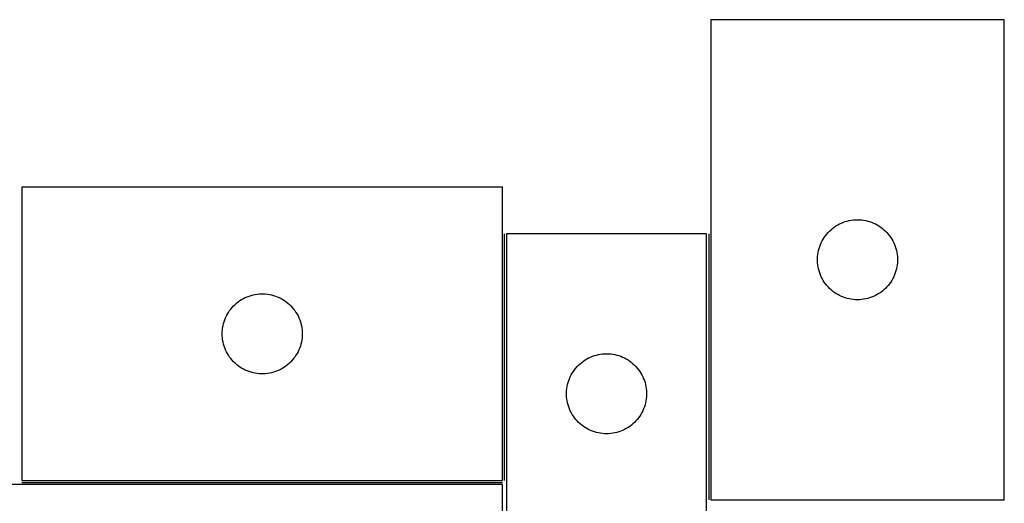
# Model space of a CAD drawing. Header units: millimetres. Extents: x 7 to 1493, y 7 to 489.
# Tile 7 of 7: x 1125 to 1493, y 308 to 489. Entities that reach past the tile are written whole.
import ezdxf

# ---------------------------------------------------------------- set-up
doc = ezdxf.new("R2010")
doc.units = ezdxf.units.MM
doc.layers.add('COMMON', color=5, linetype='CONTINUOUS', true_color=0x0000ff)
doc.layers.add('CUT', color=7, linetype='CONTINUOUS', true_color=0x000000)

msp = doc.modelspace()

# ---------------------------------------------------------------- linework, layer by layer
at = {"layer": 'COMMON'}
for p, q in [((1306.213241, 316.527374), (1306.213241, 409.066672)), ((1382.713241, 409.066672), (1382.713241, 309.306911)), ((1125.46324, 315.777373), (1305.422445, 315.777373))]:
    msp.add_line(p, q, dxfattribs=at)
at = {"layer": 'CUT'}
for p, q in [((1383.463242, 489.306911), (1383.463242, 309.306911)), ((1493.463242, 489.306911), (1383.463242, 489.306911)), ((1493.463242, 309.306911), (1493.463242, 489.306911)), ((1305.46324, 426.527374), (1125.46324, 426.527374)), ((1125.46324, 426.527374), (1125.46324, 316.527374)), ((1305.46324, 316.527374), (1305.46324, 426.527374)), ((1432.456434, 413.051664), (1433.171961, 413.342663)), ((1433.171961, 413.342663), (1433.90152, 413.596442)), ((1433.90152, 413.596442), (1434.643175, 413.812327)), ((1434.643175, 413.812327), (1435.394961, 413.989746)), ((1435.394961, 413.989746), (1436.154884, 414.128229)), ((1436.154884, 414.128229), (1436.920927, 414.227409)), ((1436.920927, 414.227409), (1437.691061, 414.287022)), ((1437.691061, 414.287022), (1438.463242, 414.306911)), ((1438.463242, 414.306911), (1439.235423, 414.287022)), ((1439.235423, 414.287022), (1440.005557, 414.227409)), ((1440.005557, 414.227409), (1440.771601, 414.128229)), ((1440.771601, 414.128229), (1441.531523, 413.989746)), ((1441.531523, 413.989746), (1442.283309, 413.812327)), ((1442.283309, 413.812327), (1443.024965, 413.596442)), ((1443.024965, 413.596442), (1443.754523, 413.342663)), ((1443.754523, 413.342663), (1444.470051, 413.051664)), ((1426.945035, 408.915809), (1427.454962, 409.496011)), ((1427.454962, 409.496011), (1427.99408, 410.049194)), ((1427.99408, 410.049194), (1428.56096, 410.57389)), ((1428.56096, 410.57389), (1429.1541, 411.068708)), ((1429.1541, 411.068708), (1429.771926, 411.532336)), ((1429.771926, 411.532336), (1430.412799, 411.963544)), ((1430.412799, 411.963544), (1431.075021, 412.361189)), ((1431.075021, 412.361189), (1431.756835, 412.724217)), ((1431.756835, 412.724217), (1432.456434, 413.051664)), ((1444.470051, 413.051664), (1445.169649, 412.724217)), ((1445.169649, 412.724217), (1445.851463, 412.361189)), ((1445.851463, 412.361189), (1446.513685, 411.963544)), ((1446.513685, 411.963544), (1447.154559, 411.532336)), ((1447.154559, 411.532336), (1447.772384, 411.068708)), ((1447.772384, 411.068708), (1448.365524, 410.57389)), ((1448.365524, 410.57389), (1448.932404, 410.049194)), ((1448.932404, 410.049194), (1449.471523, 409.496011)), ((1449.471523, 409.496011), (1449.981449, 408.915809)), ((1381.963241, 409.066672), (1306.963241, 409.066672)), ((1306.963241, 409.066672), (1306.963241, 209.066672)), ((1381.963241, 109.066672), (1381.963241, 409.066672)), ((1424.877708, 405.665627), (1425.22306, 406.356562)), ((1425.22306, 406.356562), (1425.603523, 407.028803)), ((1425.603523, 407.028803), (1426.018087, 407.680567)), ((1426.018087, 407.680567), (1426.465653, 408.310125)), ((1426.465653, 408.310125), (1426.945035, 408.915809)), ((1449.981449, 408.915809), (1450.460831, 408.310125)), ((1450.460831, 408.310125), (1450.908397, 407.680567)), ((1450.908397, 407.680567), (1451.322962, 407.028803)), ((1451.322962, 407.028803), (1451.703424, 406.356562)), ((1451.703424, 406.356562), (1452.048776, 405.665627)), ((1423.706273, 401.996122), (1423.864277, 402.752227)), ((1423.864277, 402.752227), (1424.060994, 403.499195)), ((1424.060994, 403.499195), (1424.295904, 404.235047)), ((1424.295904, 404.235047), (1424.568383, 404.957829)), ((1424.568383, 404.957829), (1424.877708, 405.665627)), ((1452.048776, 405.665627), (1452.358102, 404.957829)), ((1452.358102, 404.957829), (1452.630581, 404.235047)), ((1452.630581, 404.235047), (1452.86549, 403.499195)), ((1452.86549, 403.499195), (1453.062208, 402.752227)), ((1453.062208, 402.752227), (1453.220211, 401.996122)), ((1423.468215, 399.69313), (1423.507979, 400.464543)), ((1423.468215, 398.920692), (1423.468215, 399.69313)), ((1423.507979, 398.149279), (1423.468215, 398.920692)), ((1423.507979, 400.464543), (1423.587402, 401.232886)), ((1423.587402, 401.232886), (1423.706273, 401.996122)), ((1453.220211, 401.996122), (1453.339082, 401.232886)), ((1453.339082, 401.232886), (1453.418505, 400.464543)), ((1453.418505, 400.464543), (1453.458269, 399.69313)), ((1453.458269, 398.920692), (1453.418505, 398.149279)), ((1453.458269, 399.69313), (1453.458269, 398.920692)), ((1423.587402, 397.380936), (1423.507979, 398.149279)), ((1423.706273, 396.6177), (1423.587402, 397.380936)), ((1423.864277, 395.861595), (1423.706273, 396.6177)), ((1424.060994, 395.114626), (1423.864277, 395.861595)), ((1424.295904, 394.378775), (1424.060994, 395.114626)), ((1452.86549, 395.114626), (1452.630581, 394.378775)), ((1453.062208, 395.861595), (1452.86549, 395.114626)), ((1453.220211, 396.6177), (1453.062208, 395.861595)), ((1453.339082, 397.380936), (1453.220211, 396.6177)), ((1453.418505, 398.149279), (1453.339082, 397.380936)), ((1424.568383, 393.655992), (1424.295904, 394.378775)), ((1424.877708, 392.948195), (1424.568383, 393.655992)), ((1425.22306, 392.25726), (1424.877708, 392.948195)), ((1425.603523, 391.585019), (1425.22306, 392.25726)), ((1426.018087, 390.933255), (1425.603523, 391.585019)), ((1451.322962, 391.585019), (1450.908397, 390.933255)), ((1451.703424, 392.25726), (1451.322962, 391.585019)), ((1452.048776, 392.948195), (1451.703424, 392.25726)), ((1452.358102, 393.655992), (1452.048776, 392.948195)), ((1452.630581, 394.378775), (1452.358102, 393.655992)), ((1426.465653, 390.303697), (1426.018087, 390.933255)), ((1426.945035, 389.698013), (1426.465653, 390.303697)), ((1427.454962, 389.117811), (1426.945035, 389.698013)), ((1427.99408, 388.564628), (1427.454962, 389.117811)), ((1428.56096, 388.039932), (1427.99408, 388.564628)), ((1429.1541, 387.545114), (1428.56096, 388.039932)), ((1429.771926, 387.081486), (1429.1541, 387.545114)), ((1447.772384, 387.545114), (1447.154559, 387.081486)), ((1448.365524, 388.039932), (1447.772384, 387.545114)), ((1448.932404, 388.564628), (1448.365524, 388.039932)), ((1449.471523, 389.117811), (1448.932404, 388.564628)), ((1449.981449, 389.698013), (1449.471523, 389.117811)), ((1450.460831, 390.303697), (1449.981449, 389.698013)), ((1450.908397, 390.933255), (1450.460831, 390.303697)), ((1206.460026, 383.524962), (1207.089584, 383.972529)), ((1207.089584, 383.972529), (1207.741348, 384.387093)), ((1207.741348, 384.387093), (1208.413589, 384.767556)), ((1208.413589, 384.767556), (1209.104524, 385.112908)), ((1209.104524, 385.112908), (1209.812322, 385.422233)), ((1209.812322, 385.422233), (1210.535104, 385.694712)), ((1210.535104, 385.694712), (1211.270956, 385.929622)), ((1211.270956, 385.929622), (1212.017924, 386.126339)), ((1212.017924, 386.126339), (1212.774029, 386.284343)), ((1212.774029, 386.284343), (1213.537265, 386.403214)), ((1213.537265, 386.403214), (1214.305608, 386.482636)), ((1214.305608, 386.482636), (1215.077021, 386.522401)), ((1215.077021, 386.522401), (1215.849459, 386.522401)), ((1215.849459, 386.522401), (1216.620872, 386.482636)), ((1216.620872, 386.482636), (1217.389215, 386.403214)), ((1217.389215, 386.403214), (1218.152452, 386.284343)), ((1218.152452, 386.284343), (1218.908556, 386.126339)), ((1218.908556, 386.126339), (1219.655525, 385.929622)), ((1219.655525, 385.929622), (1220.391376, 385.694712)), ((1220.391376, 385.694712), (1221.114159, 385.422233)), ((1221.114159, 385.422233), (1221.821956, 385.112908)), ((1221.821956, 385.112908), (1222.512891, 384.767556)), ((1222.512891, 384.767556), (1223.185132, 384.387093)), ((1223.185132, 384.387093), (1223.836896, 383.972529)), ((1223.836896, 383.972529), (1224.466454, 383.524962)), ((1430.412799, 386.650277), (1429.771926, 387.081486)), ((1431.075021, 386.252632), (1430.412799, 386.650277)), ((1431.756835, 385.889605), (1431.075021, 386.252632)), ((1432.456434, 385.562157), (1431.756835, 385.889605)), ((1433.171961, 385.271159), (1432.456434, 385.562157)), ((1433.90152, 385.01738), (1433.171961, 385.271159)), ((1434.643175, 384.801495), (1433.90152, 385.01738)), ((1435.394961, 384.624076), (1434.643175, 384.801495)), ((1436.154884, 384.485592), (1435.394961, 384.624076)), ((1436.920927, 384.386413), (1436.154884, 384.485592)), ((1437.691061, 384.3268), (1436.920927, 384.386413)), ((1438.463242, 384.306911), (1437.691061, 384.3268)), ((1439.235423, 384.3268), (1438.463242, 384.306911)), ((1440.005557, 384.386413), (1439.235423, 384.3268)), ((1440.771601, 384.485592), (1440.005557, 384.386413)), ((1441.531523, 384.624076), (1440.771601, 384.485592)), ((1442.283309, 384.801495), (1441.531523, 384.624076)), ((1443.024965, 385.01738), (1442.283309, 384.801495)), ((1443.754523, 385.271159), (1443.024965, 385.01738)), ((1444.470051, 385.562157), (1443.754523, 385.271159)), ((1445.169649, 385.889605), (1444.470051, 385.562157)), ((1445.851463, 386.252632), (1445.169649, 385.889605)), ((1446.513685, 386.650277), (1445.851463, 386.252632)), ((1447.154559, 387.081486), (1446.513685, 386.650277)), ((1202.806607, 379.577817), (1203.237815, 380.21869)), ((1203.237815, 380.21869), (1203.701443, 380.836516)), ((1203.701443, 380.836516), (1204.196261, 381.429655)), ((1204.196261, 381.429655), (1204.720957, 381.996536)), ((1204.720957, 381.996536), (1205.27414, 382.535654)), ((1205.27414, 382.535654), (1205.854342, 383.04558)), ((1205.854342, 383.04558), (1206.460026, 383.524962)), ((1224.466454, 383.524962), (1225.072138, 383.04558)), ((1225.072138, 383.04558), (1225.65234, 382.535654)), ((1225.65234, 382.535654), (1226.205523, 381.996536)), ((1226.205523, 381.996536), (1226.730219, 381.429655)), ((1226.730219, 381.429655), (1227.225037, 380.836516)), ((1227.225037, 380.836516), (1227.688665, 380.21869)), ((1227.688665, 380.21869), (1228.119874, 379.577817)), ((1201.173709, 376.089096), (1201.427488, 376.818655)), ((1201.427488, 376.818655), (1201.718487, 377.534182)), ((1201.718487, 377.534182), (1202.045934, 378.23378)), ((1202.045934, 378.23378), (1202.408962, 378.915595)), ((1202.408962, 378.915595), (1202.806607, 379.577817)), ((1228.119874, 379.577817), (1228.517519, 378.915595)), ((1228.517519, 378.915595), (1228.880546, 378.23378)), ((1228.880546, 378.23378), (1229.207994, 377.534182)), ((1229.207994, 377.534182), (1229.498992, 376.818655)), ((1229.498992, 376.818655), (1229.752771, 376.089096)), ((1200.483129, 372.299555), (1200.542742, 373.069689)), ((1200.542742, 373.069689), (1200.641922, 373.835732)), ((1200.641922, 373.835732), (1200.780405, 374.595655)), ((1200.780405, 374.595655), (1200.957824, 375.34744)), ((1200.957824, 375.34744), (1201.173709, 376.089096)), ((1229.752771, 376.089096), (1229.968656, 375.34744)), ((1229.968656, 375.34744), (1230.146075, 374.595655)), ((1230.146075, 374.595655), (1230.284559, 373.835732)), ((1230.284559, 373.835732), (1230.383738, 373.069689)), ((1230.383738, 373.069689), (1230.443352, 372.299555)), ((1200.46324, 371.527374), (1200.483129, 372.299555)), ((1200.483129, 370.755192), (1200.46324, 371.527374)), ((1200.542742, 369.985059), (1200.483129, 370.755192)), ((1200.641922, 369.219015), (1200.542742, 369.985059)), ((1200.780405, 368.459093), (1200.641922, 369.219015)), ((1230.284559, 369.219015), (1230.146075, 368.459093)), ((1230.383738, 369.985059), (1230.284559, 369.219015)), ((1230.443352, 370.755192), (1230.383738, 369.985059)), ((1230.443352, 372.299555), (1230.46324, 371.527374)), ((1230.46324, 371.527374), (1230.443352, 370.755192)), ((1200.957824, 367.707307), (1200.780405, 368.459093)), ((1201.173709, 366.965651), (1200.957824, 367.707307)), ((1201.427488, 366.236092), (1201.173709, 366.965651)), ((1201.718487, 365.520565), (1201.427488, 366.236092)), ((1202.045934, 364.820967), (1201.718487, 365.520565)), ((1229.207994, 365.520565), (1228.880546, 364.820967)), ((1229.498992, 366.236092), (1229.207994, 365.520565)), ((1229.752771, 366.965651), (1229.498992, 366.236092)), ((1229.968656, 367.707307), (1229.752771, 366.965651)), ((1230.146075, 368.459093), (1229.968656, 367.707307)), ((1202.408962, 364.139153), (1202.045934, 364.820967)), ((1202.806607, 363.476931), (1202.408962, 364.139153)), ((1203.237815, 362.836057), (1202.806607, 363.476931)), ((1203.701443, 362.218231), (1203.237815, 362.836057)), ((1204.196261, 361.625092), (1203.701443, 362.218231)), ((1204.720957, 361.058211), (1204.196261, 361.625092)), ((1226.730219, 361.625092), (1226.205523, 361.058211)), ((1227.225037, 362.218231), (1226.730219, 361.625092)), ((1227.688665, 362.836057), (1227.225037, 362.218231)), ((1228.119874, 363.476931), (1227.688665, 362.836057)), ((1228.517519, 364.139153), (1228.119874, 363.476931)), ((1228.880546, 364.820967), (1228.517519, 364.139153)), ((1335.771925, 361.292097), (1336.412798, 361.723306)), ((1336.412798, 361.723306), (1337.07502, 362.120951)), ((1337.07502, 362.120951), (1337.756834, 362.483978)), ((1337.756834, 362.483978), (1338.456433, 362.811426)), ((1338.456433, 362.811426), (1339.17196, 363.102425)), ((1339.17196, 363.102425), (1339.901519, 363.356203)), ((1339.901519, 363.356203), (1340.643174, 363.572088)), ((1340.643174, 363.572088), (1341.39496, 363.749508)), ((1341.39496, 363.749508), (1342.154883, 363.887991)), ((1342.154883, 363.887991), (1342.920926, 363.98717)), ((1342.920926, 363.98717), (1343.69106, 364.046784)), ((1343.69106, 364.046784), (1344.463241, 364.066672)), ((1344.463241, 364.066672), (1345.235422, 364.046784)), ((1345.235422, 364.046784), (1346.005556, 363.98717)), ((1346.005556, 363.98717), (1346.7716, 363.887991)), ((1346.7716, 363.887991), (1347.531522, 363.749508)), ((1347.531522, 363.749508), (1348.283308, 363.572088)), ((1348.283308, 363.572088), (1349.024964, 363.356203)), ((1349.024964, 363.356203), (1349.754522, 363.102425)), ((1349.754522, 363.102425), (1350.47005, 362.811426)), ((1350.47005, 362.811426), (1351.169648, 362.483978)), ((1351.169648, 362.483978), (1351.851462, 362.120951)), ((1351.851462, 362.120951), (1352.513684, 361.723306)), ((1352.513684, 361.723306), (1353.154558, 361.292097)), ((1205.27414, 360.519093), (1204.720957, 361.058211)), ((1205.854342, 360.009167), (1205.27414, 360.519093)), ((1206.460026, 359.529785), (1205.854342, 360.009167)), ((1207.089584, 359.082218), (1206.460026, 359.529785)), ((1207.741348, 358.667654), (1207.089584, 359.082218)), ((1208.413589, 358.287192), (1207.741348, 358.667654)), ((1209.104524, 357.94184), (1208.413589, 358.287192)), ((1209.812322, 357.632514), (1209.104524, 357.94184)), ((1221.821956, 357.94184), (1221.114159, 357.632514)), ((1222.512891, 358.287192), (1221.821956, 357.94184)), ((1223.185132, 358.667654), (1222.512891, 358.287192)), ((1223.836896, 359.082218), (1223.185132, 358.667654)), ((1224.466454, 359.529785), (1223.836896, 359.082218)), ((1225.072138, 360.009167), (1224.466454, 359.529785)), ((1225.65234, 360.519093), (1225.072138, 360.009167)), ((1226.205523, 361.058211), (1225.65234, 360.519093)), ((1332.018086, 357.440328), (1332.465652, 358.069886)), ((1332.465652, 358.069886), (1332.945034, 358.67557)), ((1332.945034, 358.67557), (1333.454961, 359.255772)), ((1333.454961, 359.255772), (1333.994079, 359.808955)), ((1333.994079, 359.808955), (1334.560959, 360.333651)), ((1334.560959, 360.333651), (1335.154099, 360.828469)), ((1335.154099, 360.828469), (1335.771925, 361.292097)), ((1353.154558, 361.292097), (1353.772383, 360.828469)), ((1353.772383, 360.828469), (1354.365523, 360.333651)), ((1354.365523, 360.333651), (1354.932403, 359.808955)), ((1354.932403, 359.808955), (1355.471522, 359.255772)), ((1355.471522, 359.255772), (1355.981448, 358.67557)), ((1355.981448, 358.67557), (1356.46083, 358.069886)), ((1356.46083, 358.069886), (1356.908396, 357.440328)), ((1210.535104, 357.360035), (1209.812322, 357.632514)), ((1211.270956, 357.125125), (1210.535104, 357.360035)), ((1212.017924, 356.928408), (1211.270956, 357.125125)), ((1212.774029, 356.770404), (1212.017924, 356.928408)), ((1213.537265, 356.651533), (1212.774029, 356.770404)), ((1214.305608, 356.572111), (1213.537265, 356.651533)), ((1215.077021, 356.532347), (1214.305608, 356.572111)), ((1215.849459, 356.532347), (1215.077021, 356.532347)), ((1216.620872, 356.572111), (1215.849459, 356.532347)), ((1217.389215, 356.651533), (1216.620872, 356.572111)), ((1218.152452, 356.770404), (1217.389215, 356.651533)), ((1218.908556, 356.928408), (1218.152452, 356.770404)), ((1219.655525, 357.125125), (1218.908556, 356.928408)), ((1220.391376, 357.360035), (1219.655525, 357.125125)), ((1221.114159, 357.632514), (1220.391376, 357.360035)), ((1330.295903, 353.994808), (1330.568382, 354.717591)), ((1330.568382, 354.717591), (1330.877707, 355.425388)), ((1330.877707, 355.425388), (1331.223059, 356.116323)), ((1331.223059, 356.116323), (1331.603522, 356.788564)), ((1331.603522, 356.788564), (1332.018086, 357.440328)), ((1356.908396, 357.440328), (1357.322961, 356.788564)), ((1357.322961, 356.788564), (1357.703423, 356.116323)), ((1357.703423, 356.116323), (1358.048775, 355.425388)), ((1358.048775, 355.425388), (1358.358101, 354.717591)), ((1358.358101, 354.717591), (1358.63058, 353.994808)), ((1329.507978, 350.224304), (1329.587401, 350.992648)), ((1329.587401, 350.992648), (1329.706272, 351.755884)), ((1329.706272, 351.755884), (1329.864276, 352.511988)), ((1329.864276, 352.511988), (1330.060993, 353.258957)), ((1330.060993, 353.258957), (1330.295903, 353.994808)), ((1358.63058, 353.994808), (1358.865489, 353.258957)), ((1358.865489, 353.258957), (1359.062207, 352.511988)), ((1359.062207, 352.511988), (1359.22021, 351.755884)), ((1359.22021, 351.755884), (1359.339081, 350.992648)), ((1359.339081, 350.992648), (1359.418504, 350.224304)), ((1329.468214, 349.452891), (1329.507978, 350.224304)), ((1329.468214, 348.680454), (1329.468214, 349.452891)), ((1329.507978, 347.90904), (1329.468214, 348.680454)), ((1329.587401, 347.140697), (1329.507978, 347.90904)), ((1329.706272, 346.377461), (1329.587401, 347.140697)), ((1359.339081, 347.140697), (1359.22021, 346.377461)), ((1359.418504, 347.90904), (1359.339081, 347.140697)), ((1359.418504, 350.224304), (1359.458268, 349.452891)), ((1359.458268, 348.680454), (1359.418504, 347.90904)), ((1359.458268, 349.452891), (1359.458268, 348.680454)), ((1329.864276, 345.621356), (1329.706272, 346.377461)), ((1330.060993, 344.874388), (1329.864276, 345.621356)), ((1330.295903, 344.138537), (1330.060993, 344.874388)), ((1330.568382, 343.415754), (1330.295903, 344.138537)), ((1330.877707, 342.707956), (1330.568382, 343.415754)), ((1358.358101, 343.415754), (1358.048775, 342.707956)), ((1358.63058, 344.138537), (1358.358101, 343.415754)), ((1358.865489, 344.874388), (1358.63058, 344.138537)), ((1359.062207, 345.621356), (1358.865489, 344.874388)), ((1359.22021, 346.377461), (1359.062207, 345.621356)), ((1331.223059, 342.017021), (1330.877707, 342.707956)), ((1331.603522, 341.34478), (1331.223059, 342.017021)), ((1332.018086, 340.693016), (1331.603522, 341.34478)), ((1332.465652, 340.063458), (1332.018086, 340.693016)), ((1332.945034, 339.457775), (1332.465652, 340.063458)), ((1333.454961, 338.877572), (1332.945034, 339.457775)), ((1355.981448, 339.457775), (1355.471522, 338.877572)), ((1356.46083, 340.063458), (1355.981448, 339.457775)), ((1356.908396, 340.693016), (1356.46083, 340.063458)), ((1357.322961, 341.34478), (1356.908396, 340.693016)), ((1357.703423, 342.017021), (1357.322961, 341.34478)), ((1358.048775, 342.707956), (1357.703423, 342.017021)), ((1333.994079, 338.324389), (1333.454961, 338.877572)), ((1334.560959, 337.799693), (1333.994079, 338.324389)), ((1335.154099, 337.304875), (1334.560959, 337.799693)), ((1335.771925, 336.841247), (1335.154099, 337.304875)), ((1336.412798, 336.410039), (1335.771925, 336.841247)), ((1337.07502, 336.012394), (1336.412798, 336.410039)), ((1337.756834, 335.649366), (1337.07502, 336.012394)), ((1351.851462, 336.012394), (1351.169648, 335.649366)), ((1352.513684, 336.410039), (1351.851462, 336.012394)), ((1353.154558, 336.841247), (1352.513684, 336.410039)), ((1353.772383, 337.304875), (1353.154558, 336.841247)), ((1354.365523, 337.799693), (1353.772383, 337.304875)), ((1354.932403, 338.324389), (1354.365523, 337.799693)), ((1355.471522, 338.877572), (1354.932403, 338.324389)), ((1338.456433, 335.321919), (1337.756834, 335.649366)), ((1339.17196, 335.03092), (1338.456433, 335.321919)), ((1339.901519, 334.777142), (1339.17196, 335.03092)), ((1340.643174, 334.561256), (1339.901519, 334.777142)), ((1341.39496, 334.383837), (1340.643174, 334.561256)), ((1342.154883, 334.245354), (1341.39496, 334.383837)), ((1342.920926, 334.146174), (1342.154883, 334.245354)), ((1343.69106, 334.086561), (1342.920926, 334.146174)), ((1344.463241, 334.066672), (1343.69106, 334.086561)), ((1345.235422, 334.086561), (1344.463241, 334.066672)), ((1346.005556, 334.146174), (1345.235422, 334.086561)), ((1346.7716, 334.245354), (1346.005556, 334.146174)), ((1347.531522, 334.383837), (1346.7716, 334.245354)), ((1348.283308, 334.561256), (1347.531522, 334.383837)), ((1349.024964, 334.777142), (1348.283308, 334.561256)), ((1349.754522, 335.03092), (1349.024964, 334.777142)), ((1350.47005, 335.321919), (1349.754522, 335.03092)), ((1351.169648, 335.649366), (1350.47005, 335.321919)), ((1305.422445, 315.027373), (1055.422445, 315.027373)), ((1125.46324, 316.527374), (1305.46324, 316.527374)), ((1305.422445, 215.027373), (1305.422445, 315.027373)), ((1383.463242, 309.306911), (1493.463242, 309.306911))]:
    msp.add_line(p, q, dxfattribs=at)

doc.saveas('drawing.dxf')
